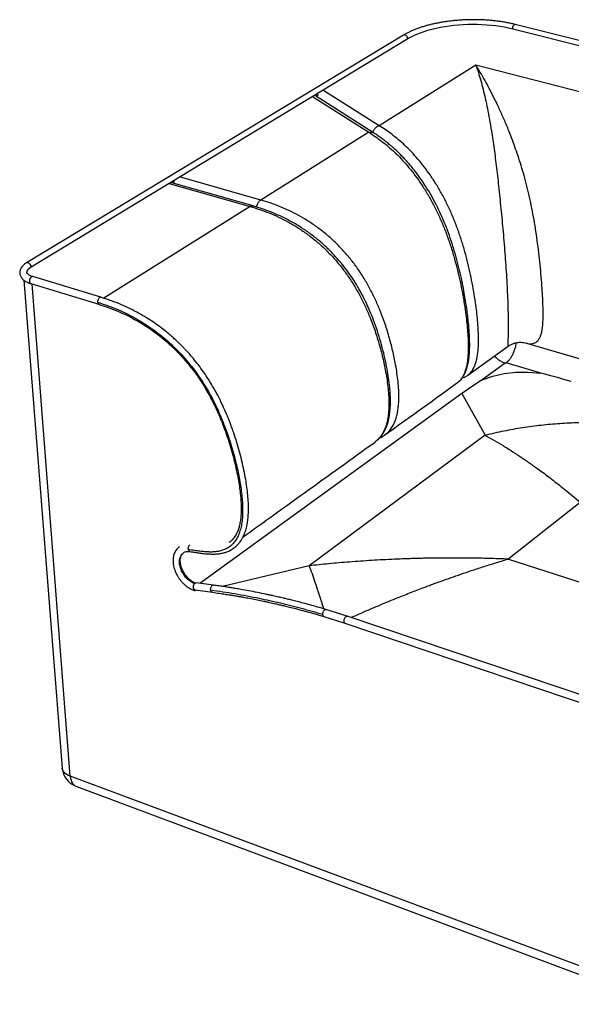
# Model space of a CAD drawing. Header units: millimetres. Extents: x -437 to 607, y -444 to 545.
# Tile 1 of 2: x -437 to 116, y -442 to 545. Entities that reach past the tile are written whole.
import ezdxf

# ---------------------------------------------------------------- set-up
doc = ezdxf.new("R2010")
doc.units = ezdxf.units.MM

msp = doc.modelspace()

# ---------------------------------------------------------------- linework, layer by layer
at = {"color": 7, "linetype": 'Continuous', "lineweight": 25}
for p, q in [((57.04, 536.33), (590.36, 401.91)), ((592.83, 406.54), (59.59, 540.59)), ((-52.46, 529.85), (-430.47, 301.37)), ((-425.74, 297.42), (-48.1, 526.36)), ((20.1, 499.78), (-76.76, 439.05)), ((163.73, 462.71), (20.1, 499.78)), ((-76.76, 439.05), (-133.2, 474.77)), ((-143.71, 468.4), (-87.28, 432.46)), ((-82.49, 431.92), (-140.57, 468.87)), ((-140.47, 468.81), (-137.69, 470.5)), ((-139.51, 469.4), (-139.76, 468.36)), ((-87.28, 432.46), (-195.65, 364.52)), ((-195.65, 364.52), (-276.95, 387.62)), ((-287.49, 381.23), (-206.06, 357.99)), ((-203.29, 358.54), (-284.87, 381.8)), ((-284.2, 381.61), (-281.75, 383.1)), ((-206.06, 357.99), (-352.86, 265.95)), ((-203.3, 358.51), (-203.39, 358.52)), ((-355.84, 266.94), (-424.08, 287.69)), ((-433.03, 284.04), (-394.58, -205.31)), ((-426.19, 280.73), (-357.97, 259.91)), ((-386.53, -213.43), (-424.83, 280.31)), ((12.1, 188.86), (52.38, 217.85)), ((52.34, 217.92), (52.34, 217.91)), ((70.79, 221.02), (139.09, 201)), ((49.5, 201), (26.45, 184.3)), ((85.31, 190.76), (50.41, 201.1)), ((1.89, 181.61), (1.82, 181.55)), ((6.19, 170.37), (-256.64, -19.96)), ((6.19, 170.37), (29.44, 128.58)), ((29.44, 128.58), (-146.97, -2.32)), ((-71.08, 128.99), (-70.97, 129.06)), ((52.24, 4.38), (124.77, 61.35)), ((166.65, -32.49), (52.24, 4.38)), ((-146.97, -2.32), (-233.96, -23.03)), ((-243.1, -21.75), (-260.38, -19.47)), ((-261.35, -26.58), (-244.07, -28.88)), ((-108.81, -52.93), (-130.17, -46.15)), ((-132.28, -53.16), (-111.17, -59.88)), ((152.27, -140.92), (-108.8, -52.93)), ((-111.16, -59.88), (149.85, -148.13)), ((200.19, -432.04), (-386.53, -213.43)), ((-380.93, -223.39), (204.3, -442.09))]:
    msp.add_line(p, q, dxfattribs=at)
at = {"color": 7, "linetype": 'Continuous', "lineweight": 25, "flags": 128}
for points in [[(-48.1, 526.36), (-45.28, 527.97), (-42.22, 529.5), (-38.95, 530.95), (-35.47, 532.33), (-31.8, 533.61), (-27.95, 534.8), (-23.94, 535.89), (-19.78, 536.89), (-15.48, 537.77), (-11.08, 538.55), (-6.57, 539.22), (-1.98, 539.77), (2.67, 540.21), (7.36, 540.54), (12.09, 540.74), (16.83, 540.82), (21.56, 540.79), (26.26, 540.64), (30.92, 540.37), (35.53, 539.98), (40.05, 539.47), (44.48, 538.85), (48.8, 538.12), (52.99, 537.28), (57.04, 536.33)], [(57.04, 536.33), (57.1, 537.26), (57.32, 538.2), (57.67, 539.08), (58.12, 539.8), (58.64, 540.32), (59.16, 540.58), (59.59, 540.59)], [(-48.1, 526.36), (-48.24, 527.27), (-48.61, 528.17), (-49.17, 528.96), (-49.88, 529.58), (-50.66, 529.98), (-51.46, 530.12), (-52.19, 529.98), (-52.46, 529.85)], [(-425.74, 297.42), (-425.94, 298.41), (-426.37, 299.39), (-427, 300.27), (-427.77, 300.97), (-428.61, 301.43), (-429.44, 301.61), (-430.2, 301.5), (-430.47, 301.37)], [(-429.96, 291.55), (-429.96, 292.06), (-429.74, 293.18), (-429.19, 294.29), (-428.33, 295.38), (-427.18, 296.43), (-425.74, 297.42)], [(-424.08, 287.69), (-424.53, 287.74), (-425.21, 287.55), (-425.89, 287.06), (-426.5, 286.32), (-426.98, 285.39), (-427.31, 284.36), (-427.44, 283.31), (-427.36, 282.34), (-427.09, 281.54), (-426.64, 280.97), (-426.19, 280.73)], [(26.45, 184.3), (37.21, 187.96), (48.47, 190.43), (60.23, 191.72), (72.51, 191.83), (85.31, 190.76)], [(-262.02, -20.33), (-263.45, -19.68), (-265.44, -18.52), (-267.38, -17.11), (-269.21, -15.47), (-270.92, -13.64), (-272.46, -11.64), (-273.82, -9.52), (-274.96, -7.3), (-275.87, -5.04), (-276.53, -2.77), (-276.93, -0.52), (-277.06, 1.65), (-276.92, 3.72), (-276.51, 5.63), (-275.84, 7.37), (-274.92, 8.89), (-273.76, 10.17), (-273.03, 10.77)], [(-261.35, -26.58), (-261.95, -26.35), (-262.5, -25.83), (-262.89, -25.05), (-263.11, -24.1), (-263.13, -23.04), (-262.94, -21.99), (-262.57, -21.03), (-262.05, -20.25), (-261.43, -19.71), (-260.75, -19.47), (-260.38, -19.47)], [(-262.97, -24.73), (-262.97, -25.52), (-262.78, -26.33), (-262.42, -26.92), (-261.9, -27.21), (-261.29, -27.2), (-260.64, -26.87)], [(-386.53, -213.43), (-388.45, -212.6), (-390.15, -211.65), (-391.6, -210.57), (-392.78, -209.4), (-393.68, -208.13), (-394.27, -206.8), (-394.56, -205.43), (-394.58, -205.31)], [(-386.53, -213.43), (-386.27, -215.5), (-385.82, -217.39), (-385.18, -219.08), (-384.37, -220.54), (-383.41, -221.75), (-382.29, -222.69), (-381.05, -223.35), (-380.93, -223.39)]]:
    msp.add_lwpolyline(points, dxfattribs=at)
at = {"color": 7, "linetype": 'Continuous', "lineweight": 25}
for centre, radius, start, end in [((-88.19, -505.63), 717.67, 73.48593, 76.01037), ((298.83, -233.4), 498.66, 123.10721, 125.93332), ((-373.58, -203.66), 21.06, 184.49678, 249.56954)]:
    msp.add_arc(centre, radius, start, end, dxfattribs=at)
for points, knots in [([(59.59, 540.59), (58.91, 540.75), (56.95, 541.24), (53.59, 541.97), (49.5, 542.75), (45.3, 543.42), (41.02, 544), (36.66, 544.48), (32.24, 544.86), (27.77, 545.14), (23.27, 545.31), (18.74, 545.38), (14.2, 545.34), (9.66, 545.21), (5.13, 544.97), (0.64, 544.63), (-3.81, 544.18), (-8.21, 543.64), (-12.54, 543), (-16.79, 542.26), (-20.95, 541.42), (-25.01, 540.5), (-28.94, 539.47), (-32.76, 538.36), (-36.43, 537.17), (-39.95, 535.88), (-43.32, 534.52), (-46.51, 533.07), (-49.59, 531.52), (-51.49, 530.42), (-52.46, 529.85)], [0, 0, 0, 0, 0.019077, 0.055388, 0.091663, 0.127902, 0.164111, 0.200294, 0.236456, 0.272603, 0.308737, 0.344863, 0.380984, 0.417104, 0.453225, 0.489351, 0.525485, 0.561632, 0.597793, 0.633975, 0.670182, 0.706418, 0.742689, 0.779002, 0.815363, 0.85178, 0.888259, 0.92481, 0.961438, 1, 1, 1, 1]), ([(20.1, 499.78), (20.93, 497.36), (22.6, 492.53), (25.04, 484.48), (27.37, 475.82), (29.59, 466.45), (31.73, 456.34), (33.78, 445.46), (35.56, 434.94), (37.08, 425.02), (38.37, 415.97), (39.61, 406.52), (40.83, 396.66), (42.02, 386.37), (43.2, 375.65), (44.36, 364.55), (45.51, 353.13), (46.62, 341.42), (47.7, 329.47), (48.72, 317.33), (49.67, 305.11), (50.51, 292.93), (51.24, 280.94), (51.74, 270.7), (52.08, 262.22), (52.28, 255.45), (52.42, 249.01), (52.49, 242.97), (52.49, 237.44), (52.45, 232.5), (52.38, 228.24), (52.32, 224.73), (52.27, 221.99), (52.25, 219.96), (52.26, 218.64), (52.29, 217.88), (52.32, 217.9), (52.34, 217.92)], [0, 0, 0, 0, 0.046175, 0.092161, 0.137862, 0.183316, 0.228472, 0.273418, 0.318213, 0.349364, 0.380279, 0.41094, 0.44144, 0.471963, 0.502454, 0.532908, 0.563331, 0.593751, 0.624424, 0.655397, 0.686567, 0.717771, 0.748798, 0.779416, 0.798277, 0.816809, 0.834934, 0.852627, 0.86991, 0.886797, 0.903215, 0.919318, 0.935394, 0.951565, 0.967889, 0.984399, 1, 1, 1, 1]), ([(70.81, 221.09), (71.21, 220.95), (72.7, 220.44), (75.23, 220.25), (78.01, 220.61), (80.32, 221.67), (82.18, 223.2), (83.79, 225.39), (85.13, 228.28), (86.16, 231.88), (86.89, 236.2), (87.35, 241.18), (87.59, 247.38), (87.55, 254.88), (87.25, 263.68), (86.7, 273.62), (85.9, 284.6), (84.84, 296.54), (83.57, 308.66), (82.1, 320.8), (80.4, 332.85), (78.48, 344.7), (76.33, 356.29), (73.94, 367.57), (71.32, 378.51), (68.49, 389.05), (65.51, 399.15), (62.41, 408.81), (59.21, 418.05), (55.93, 426.9), (52.13, 436.58), (47.81, 446.85), (43.02, 457.45), (38.27, 467.3), (33.57, 476.42), (28.97, 484.86), (24.48, 492.71), (21.56, 497.42), (20.1, 499.78)], [0, 0, 0, 0, 0.008358, 0.030583, 0.052243, 0.068138, 0.083855, 0.099424, 0.114902, 0.130406, 0.146213, 0.162472, 0.179111, 0.201912, 0.225442, 0.249586, 0.279065, 0.308938, 0.338981, 0.368991, 0.398812, 0.428343, 0.457631, 0.486922, 0.516243, 0.545599, 0.574986, 0.604352, 0.633872, 0.663636, 0.693628, 0.736756, 0.78003, 0.823506, 0.867268, 0.911269, 0.955543, 1, 1, 1, 1]), ([(-83.2, 432.37), (-83.01, 432.88), (-82.64, 433.91), (-81.77, 435.34), (-80.72, 436.63), (-79.49, 437.7), (-78.16, 438.56), (-77.23, 438.89), (-76.76, 439.05)], [0, 0, 0, 0, 0.165155, 0.332124, 0.499093, 0.666062, 0.833031, 1, 1, 1, 1]), ([(12.05, 188.91), (12.78, 189.46), (14.47, 190.73), (16.66, 193.6), (18.63, 197.28), (20.15, 201.48), (21.27, 206.06), (22.04, 210.92), (22.61, 216.94), (22.83, 224.22), (22.62, 232.76), (22.06, 241.42), (21.21, 250.17), (20.04, 259.73), (18.48, 270.11), (16.49, 281.33), (14.16, 292.63), (11.47, 304), (8.39, 315.41), (4.88, 326.82), (0.91, 338.13), (-3.54, 349.25), (-8.46, 360.05), (-13.8, 370.4), (-19.49, 380.2), (-25.48, 389.38), (-31.68, 397.89), (-38.03, 405.71), (-44.48, 412.85), (-50.97, 419.31), (-57.48, 425.13), (-63.96, 430.33), (-70.39, 435.01), (-74.64, 437.71), (-76.76, 439.05)], [0, 0, 0, 0, 0.015548, 0.035959, 0.056149, 0.07604, 0.095607, 0.11484, 0.133767, 0.163518, 0.192768, 0.22167, 0.250355, 0.278903, 0.314488, 0.350059, 0.385691, 0.421425, 0.457328, 0.493444, 0.529751, 0.56621, 0.602774, 0.639376, 0.675949, 0.712437, 0.748831, 0.785101, 0.821253, 0.857286, 0.893186, 0.928925, 0.964502, 1, 1, 1, 1]), ([(-87.28, 432.46), (-86.81, 432.57), (-85.87, 432.79), (-84.51, 432.71), (-83.36, 432.43), (-82.75, 432.04), (-82.5, 431.89)], [0, 0, 0, 0, 0.272056, 0.544111, 0.816167, 1, 1, 1, 1]), ([(-87.28, 432.46), (-85.16, 431.11), (-80.91, 428.39), (-74.47, 423.69), (-67.99, 418.46), (-61.49, 412.61), (-54.98, 406.12), (-48.53, 398.95), (-42.17, 391.09), (-35.97, 382.54), (-29.97, 373.33), (-24.27, 363.49), (-18.92, 353.1), (-13.99, 342.27), (-9.53, 331.12), (-5.54, 319.77), (-2.02, 308.33), (1.08, 296.88), (3.78, 285.48), (6.12, 274.15), (8.13, 262.9), (9.7, 252.49), (10.89, 242.91), (11.74, 234.14), (12.32, 225.45), (12.54, 216.9), (12.33, 209.6), (11.77, 203.57), (11.01, 198.71), (9.9, 194.12), (8.38, 189.91), (6.42, 186.23), (4.26, 183.38), (2.6, 182.13), (1.89, 181.61)], [0, 0, 0, 0, 0.0355185, 0.0711162, 0.1068757, 0.142796, 0.1788488, 0.2150214, 0.2513113, 0.2877258, 0.3242354, 0.3608288, 0.397451, 0.4340358, 0.4705159, 0.5068443, 0.5429815, 0.5789045, 0.6146577, 0.6503081, 0.6858976, 0.7215016, 0.750067, 0.7787692, 0.8076887, 0.8369547, 0.8667217, 0.8856599, 0.9049029, 0.9244819, 0.9443849, 0.9645861, 0.9850076, 1, 1, 1, 1]), ([(1.88, 181.5), (2.67, 182.12), (4.1, 183.26), (5.77, 185.14), (6.98, 186.76), (8.09, 188.51), (9.24, 190.66), (10.63, 194.01), (11.94, 198.39), (12.99, 203.9), (13.55, 209.07), (13.8, 213.39), (13.89, 216.38), (13.91, 218.75), (13.91, 220.66), (13.88, 222.89), (13.8, 225.86), (13.62, 229.86), (13.29, 234.95), (12.75, 241.13), (11.98, 248.22), (11.02, 255.66), (9.88, 263.29), (8.44, 271.77), (6.66, 281.14), (4.43, 291.42), (1.85, 301.96), (-1.13, 312.71), (-4.52, 323.55), (-8.34, 334.31), (-12.57, 344.85), (-17.2, 355.05), (-22.18, 364.82), (-27.49, 374.09), (-33.05, 382.79), (-38.17, 390), (-42.75, 395.92), (-46.64, 400.6), (-50.36, 404.79), (-53.76, 408.4), (-56.8, 411.45), (-59.18, 413.73), (-60.97, 415.38), (-62.25, 416.54), (-63.39, 417.55), (-64.41, 418.45), (-65.49, 419.37), (-66.88, 420.54), (-68.8, 422.11), (-71.35, 424.12), (-74.51, 426.5), (-78.29, 429.19), (-81.02, 430.96), (-82.49, 431.92)], [0, 0, 0, 0, 0.0127974, 0.0235181, 0.0322052, 0.0389278, 0.0514145, 0.0652455, 0.085498, 0.1073249, 0.1306677, 0.1436571, 0.1542836, 0.1625957, 0.1686638, 0.1744531, 0.1859117, 0.1996182, 0.2155615, 0.2376355, 0.2616072, 0.285982, 0.310773, 0.3360008, 0.368179, 0.4010889, 0.434758, 0.4692368, 0.5043989, 0.539667, 0.574961, 0.6102652, 0.6455552, 0.6807992, 0.7159766, 0.7510857, 0.7744452, 0.797717, 0.8194489, 0.8389757, 0.8562983, 0.8714204, 0.8794388, 0.8866665, 0.8931042, 0.8987525, 0.9040235, 0.9113157, 0.9220968, 0.9363577, 0.9540932, 0.9753041, 1, 1, 1, 1]), ([(-203.39, 358.52), (-203.6, 358.57), (-204.12, 358.7), (-205.03, 358.54), (-205.72, 358.17), (-206.06, 357.99)], [0, 0, 0, 0, 0.256872, 0.628436, 1, 1, 1, 1]), ([(-206.06, 357.99), (-202.94, 357.05), (-196.69, 355.17), (-187.27, 351.65), (-177.81, 347.54), (-168.36, 342.76), (-158.98, 337.26), (-149.73, 331.01), (-140.71, 324.02), (-131.99, 316.29), (-123.67, 307.86), (-115.85, 298.78), (-108.62, 289.16), (-102.03, 279.1), (-96.12, 268.73), (-90.87, 258.17), (-86.24, 247.51), (-81.73, 235.64), (-77.48, 222.57), (-73.66, 208.36), (-71.01, 196.1), (-69.23, 185.78), (-68.09, 177.36), (-67.31, 168.96), (-66.99, 160.6), (-67.22, 153.38), (-67.87, 147.3), (-68.77, 142.31), (-70.1, 137.48), (-71.93, 132.9), (-74.29, 128.65), (-77.31, 124.97), (-79.59, 122.69), (-80.98, 121.86), (-81.02, 121.84)], [0, 0, 0, 0, 0.035396, 0.070895, 0.106569, 0.142413, 0.178402, 0.214527, 0.250777, 0.287134, 0.323575, 0.36006, 0.396531, 0.432916, 0.469128, 0.505128, 0.540904, 0.576487, 0.623702, 0.670768, 0.717809, 0.746101, 0.774532, 0.803195, 0.832195, 0.86166, 0.880397, 0.899415, 0.918771, 0.938483, 0.958542, 0.978888, 0.999409, 1, 1, 1, 1]), ([(-80.7, 122.09), (-79.81, 122.78), (-78.05, 124.15), (-75.84, 126.5), (-74.02, 128.81), (-72.47, 131.16), (-71.2, 133.45), (-70.15, 135.7), (-69.29, 137.83), (-68.55, 139.96), (-67.92, 142.09), (-67.38, 144.22), (-66.93, 146.35), (-66.35, 149.6), (-65.83, 154.03), (-65.52, 159.82), (-65.53, 166), (-65.89, 173.14), (-66.7, 181.31), (-68.02, 190.58), (-69.87, 200.64), (-72.26, 211.29), (-75.16, 222.22), (-78.52, 233.13), (-82.17, 243.45), (-86.08, 253.17), (-90.19, 262.27), (-94.71, 271.17), (-99.64, 279.82), (-104.97, 288.14), (-110.69, 296.09), (-116.86, 303.74), (-123.61, 311.22), (-131.11, 318.6), (-139.41, 325.8), (-148.48, 332.69), (-158.29, 339.15), (-168.77, 345.06), (-179.86, 350.31), (-191.47, 354.93), (-199.36, 357.33), (-203.38, 358.55)], [0, 0, 0, 0, 0.012568, 0.025193, 0.036231, 0.045696, 0.057026, 0.066075, 0.074853, 0.083414, 0.091764, 0.099929, 0.107947, 0.115828, 0.136208, 0.156187, 0.177764, 0.201159, 0.230129, 0.261508, 0.295364, 0.331718, 0.368621, 0.405104, 0.441205, 0.472513, 0.503574, 0.534401, 0.56498, 0.595293, 0.625299, 0.655009, 0.685907, 0.71872, 0.753424, 0.790002, 0.828426, 0.86867, 0.910705, 0.954466, 1, 1, 1, 1]), ([(-195.65, 364.52), (-195.99, 364.27), (-196.67, 363.79), (-197.62, 362.7), (-198.5, 361.41), (-199.23, 359.91), (-199.75, 358.58), (-199.94, 357.75), (-200.01, 357.47)], [0, 0, 0, 0, 0.182186, 0.364372, 0.546558, 0.728745, 0.910931, 1, 1, 1, 1]), ([(-70.97, 129.06), (-69.74, 130.06), (-67.31, 132.04), (-64.37, 135.82), (-61.98, 140.04), (-60.15, 144.62), (-58.82, 149.43), (-57.92, 154.41), (-57.25, 160.48), (-57.02, 167.7), (-57.33, 176.04), (-58.09, 184.42), (-59.22, 192.82), (-60.98, 203.12), (-63.61, 215.35), (-67.41, 229.53), (-71.63, 242.56), (-76.12, 254.41), (-80.74, 265.04), (-85.97, 275.57), (-91.85, 285.91), (-98.42, 295.94), (-105.63, 305.54), (-113.43, 314.59), (-121.72, 322.99), (-130.42, 330.7), (-139.43, 337.66), (-148.65, 343.88), (-158.01, 349.36), (-167.45, 354.12), (-176.88, 358.21), (-186.29, 361.71), (-192.54, 363.58), (-195.65, 364.52)], [0, 0, 0, 0, 0.0205299, 0.0408925, 0.0609727, 0.0806698, 0.1000176, 0.119068, 0.1378175, 0.1672967, 0.1963148, 0.2249971, 0.2534474, 0.2817563, 0.3288285, 0.3759229, 0.4231643, 0.4587732, 0.4945662, 0.5305875, 0.5668255, 0.6032326, 0.6397225, 0.6762306, 0.7127004, 0.7490724, 0.7853353, 0.8214912, 0.8575063, 0.8933665, 0.9290581, 0.9645806, 1, 1, 1, 1]), ([(-430.47, 301.37), (-430.8, 301.16), (-431.76, 300.57), (-433.18, 299.48), (-434.58, 298.12), (-435.68, 296.72), (-436.47, 295.31), (-437.02, 293.83), (-437.29, 292.27), (-437.26, 290.69), (-436.93, 289.18), (-436.33, 287.75), (-435.48, 286.42), (-434.39, 285.17), (-433.03, 284), (-431.41, 282.92), (-429.54, 281.95), (-427.77, 281.23), (-426.6, 280.86), (-426.19, 280.73)], [0, 0, 0, 0, 0.036178, 0.10614, 0.176507, 0.238275, 0.296848, 0.352619, 0.412494, 0.469769, 0.525686, 0.581411, 0.63827, 0.697518, 0.759966, 0.825613, 0.893525, 0.962367, 1, 1, 1, 1]), ([(-424.08, 287.69), (-424.38, 287.78), (-425.22, 288.05), (-426.46, 288.55), (-427.68, 289.17), (-428.62, 289.79), (-429.29, 290.38), (-429.71, 290.88), (-429.9, 291.27), (-429.96, 291.44), (-429.95, 291.54), (-429.95, 291.56)], [0, 0, 0, 0, 0.070041, 0.200095, 0.328292, 0.454448, 0.57919, 0.704106, 0.832378, 0.972896, 1, 1, 1, 1]), ([(-355.86, 266.87), (-355.98, 266.92), (-356.36, 267.08), (-357.14, 266.76), (-358.01, 265.97), (-358.71, 264.76), (-359.16, 263.35), (-359.17, 262.45), (-359.17, 262)], [0, 0, 0, 0, 0.088329, 0.270673, 0.453017, 0.635362, 0.817706, 1, 1, 1, 1]), ([(-266.54, 12.01), (-264.94, 11.75), (-261.97, 11.27), (-257.81, 10.66), (-254.2, 10.18), (-251.06, 9.84), (-248.32, 9.61), (-245.58, 9.46), (-242.89, 9.43), (-240.3, 9.52), (-238.17, 9.71), (-235.75, 10.03), (-232.83, 10.61), (-229.29, 11.71), (-225.58, 13.4), (-222.16, 15.63), (-219.32, 18.14), (-217.23, 20.5), (-215.56, 22.77), (-214.11, 25.1), (-212.51, 28.23), (-210.96, 32.17), (-209.64, 36.92), (-208.7, 41.94), (-208.08, 47.5), (-207.81, 53.85), (-207.95, 60.95), (-208.5, 68.59), (-209.42, 76.45), (-210.71, 84.79), (-212.36, 93.47), (-214.41, 102.62), (-216.78, 111.91), (-219.53, 121.44), (-222.11, 129.42), (-224.3, 135.64), (-225.88, 139.89), (-227.3, 143.57), (-228.49, 146.52), (-229.43, 148.8), (-230.3, 150.84), (-231.28, 153.1), (-232.54, 155.95), (-234.15, 159.43), (-236.23, 163.74), (-238.86, 168.92), (-242.03, 174.75), (-245.54, 180.75), (-249.21, 186.6), (-253.36, 192.75), (-257.96, 199.05), (-262.98, 205.37), (-267.25, 210.31), (-270.59, 213.97), (-272.9, 216.41), (-274.81, 218.36), (-276.29, 219.82), (-277.45, 220.96), (-278.86, 222.32), (-280.97, 224.3), (-284.07, 227.11), (-288.06, 230.56), (-292.92, 234.5), (-298.6, 238.78), (-305.05, 243.25), (-312.25, 247.8), (-320.13, 252.27), (-328.57, 256.52), (-337.43, 260.44), (-346.58, 263.99), (-352.74, 265.95), (-355.84, 266.94)], [0, 0, 0, 0, 0.015182, 0.028247, 0.039566, 0.049442, 0.058124, 0.065801, 0.075746, 0.084101, 0.091074, 0.09681, 0.108121, 0.120535, 0.134234, 0.149612, 0.162193, 0.172667, 0.181369, 0.190334, 0.199891, 0.215768, 0.230956, 0.245922, 0.262527, 0.280906, 0.301311, 0.323118, 0.344888, 0.366368, 0.391414, 0.415419, 0.440423, 0.466236, 0.491913, 0.504474, 0.516234, 0.526146, 0.534091, 0.540004, 0.544596, 0.55061, 0.558324, 0.567767, 0.578972, 0.59365, 0.610467, 0.627576, 0.644393, 0.660807, 0.681531, 0.701214, 0.719687, 0.729393, 0.737717, 0.744488, 0.749626, 0.753142, 0.756632, 0.764251, 0.774722, 0.78804, 0.80411, 0.822384, 0.842798, 0.865388, 0.889907, 0.915919, 0.943184, 0.971365, 1, 1, 1, 1]), ([(-359.17, 262), (-356.18, 261.04), (-350.04, 259.08), (-340.58, 255.41), (-330.73, 250.98), (-320.61, 245.7), (-311.16, 239.97), (-302.52, 234.02), (-294.77, 228.06), (-287.22, 221.6), (-279.94, 214.66), (-272.95, 207.26), (-266.39, 199.53), (-260.38, 191.65), (-255, 183.85), (-250.22, 176.2), (-245.96, 168.74), (-241.43, 160.06), (-236.78, 150.12), (-232.2, 138.98), (-228.36, 128.4), (-225.17, 118.52), (-222.57, 109.5), (-220.45, 101.26), (-218.67, 93.54), (-217.15, 86.01), (-215.84, 78.41), (-214.78, 70.78), (-214.07, 63.51), (-213.71, 56.66), (-213.7, 50.28), (-214.08, 44.11), (-214.92, 38.2), (-216.29, 32.61), (-218.25, 27.47), (-220.83, 22.92), (-224.04, 19.05), (-227.76, 16.02), (-231.78, 13.89), (-235.81, 12.55), (-239.78, 11.81), (-243.68, 11.49), (-247.7, 11.49), (-252.02, 11.77), (-256.83, 12.31), (-262.25, 13.07), (-266.09, 13.68), (-268.13, 14.01)], [0, 0, 0, 0, 0.028426, 0.058302, 0.089375, 0.121449, 0.154212, 0.179895, 0.205511, 0.23112, 0.256801, 0.282241, 0.308015, 0.332607, 0.356087, 0.378484, 0.39979, 0.42029, 0.451954, 0.482733, 0.512291, 0.539009, 0.563884, 0.586513, 0.606987, 0.627804, 0.649122, 0.670672, 0.692197, 0.71131, 0.730075, 0.748762, 0.767458, 0.786118, 0.804733, 0.823175, 0.841401, 0.859571, 0.876436, 0.891892, 0.905911, 0.919321, 0.932506, 0.946708, 0.962394, 0.980013, 1, 1, 1, 1]), ([(-359.17, 262), (-359.17, 262), (-359.14, 261.57), (-358.96, 260.81), (-358.5, 260.09), (-358.09, 260.01), (-357.95, 259.98)], [0, 0, 0, 0, 0.000111, 0.398323, 0.796535, 1, 1, 1, 1]), ([(-357.97, 259.91), (-355.03, 258.97), (-349.19, 257.11), (-340.51, 253.74), (-332.1, 250.03), (-324.08, 246.01), (-316.58, 241.78), (-309.7, 237.47), (-303.53, 233.22), (-298.08, 229.14), (-293.38, 225.36), (-289.47, 222.02), (-286.41, 219.26), (-284.3, 217.28), (-282.91, 215.94), (-281.84, 214.9), (-280.56, 213.64), (-278.89, 211.94), (-276.82, 209.79), (-273.99, 206.74), (-270.51, 202.78), (-266.48, 197.9), (-262.4, 192.61), (-258.33, 186.92), (-254.33, 180.88), (-250.45, 174.55), (-246.83, 168.14), (-243.65, 162.05), (-241.03, 156.69), (-238.98, 152.24), (-237.43, 148.7), (-236.33, 146.11), (-235.45, 143.97), (-234.54, 141.74), (-233.41, 138.86), (-232.06, 135.31), (-230.05, 129.77), (-227.57, 122.36), (-224.84, 113.32), (-222.43, 104.35), (-220.34, 95.51), (-218.64, 87.19), (-217.27, 79.23), (-216.23, 71.7), (-215.51, 64.26), (-215.17, 57.26), (-215.23, 50.95), (-215.63, 45.48), (-216.33, 40.73), (-217.32, 36.43), (-218.47, 32.94), (-219.71, 30.14), (-220.85, 28.03), (-222.11, 26.1), (-223.64, 24.21), (-225.28, 22.49), (-226.6, 21.59), (-227.16, 21.21)], [0, 0, 0, 0, 0.033547, 0.066522, 0.0984, 0.128802, 0.157456, 0.183915, 0.207857, 0.229334, 0.24833, 0.264233, 0.276879, 0.286265, 0.290707, 0.294436, 0.299818, 0.307038, 0.316056, 0.326733, 0.344469, 0.363321, 0.383175, 0.403909, 0.425392, 0.44747, 0.469961, 0.491052, 0.508941, 0.523679, 0.535326, 0.543944, 0.549268, 0.556455, 0.565946, 0.577663, 0.591352, 0.62041, 0.650347, 0.68014, 0.708629, 0.737751, 0.762874, 0.788422, 0.814068, 0.8391, 0.861577, 0.881738, 0.89963, 0.916456, 0.93417, 0.945186, 0.95593, 0.965996, 0.976757, 0.990187, 1, 1, 1, 1]), ([(50.41, 201.1), (51.11, 201.67), (52.5, 202.8), (54.51, 205.23), (56.36, 208.1), (58, 211.36), (59.35, 214.88), (60.35, 218.31), (60.72, 220.5), (60.88, 221.47)], [0, 0, 0, 0, 0.147279, 0.294558, 0.441837, 0.589117, 0.736396, 0.883675, 1, 1, 1, 1]), ([(52.34, 217.82), (53.18, 218.38), (54.83, 219.47), (57.21, 220.51), (59.18, 221.12), (60.58, 221.43), (62.11, 221.69), (63.74, 221.84), (65.76, 221.87), (68.22, 221.66), (69.9, 221.24), (70.81, 221.01)], [0, 0, 0, 0, 0.11862, 0.231858, 0.343592, 0.455101, 0.538415, 0.617164, 0.711962, 0.841462, 1, 1, 1, 1]), ([(38.86, 208.12), (39.37, 207.54), (40.71, 206.02), (43.24, 204.02), (46.32, 202.12), (48.44, 201.38), (49.5, 201)], [0, 0, 0, 0, 0.167822, 0.445215, 0.722607, 1, 1, 1, 1]), ([(49.5, 201), (49.56, 201.04), (49.68, 201.12), (49.95, 201.17), (50.21, 201.15), (50.34, 201.12), (50.41, 201.1)], [0, 0, 0, 0, 0.28079, 0.55878, 0.77892, 1, 1, 1, 1]), ([(6.47, 186.12), (7.27, 186.37), (9.23, 186.99), (11.04, 188.16), (12.11, 188.86)], [0, 0, 0, 0, 0.411089, 1, 1, 1, 1]), ([(-71.07, 128.98), (-53.27, 141.8), (-28.86, 159.37), (-4.8, 176.69), (1.86, 181.49)], [0, 0, 0, 0, 0.720272, 1, 1, 1, 1]), ([(-76.48, 125.91), (-75.66, 126.29), (-73.77, 127.16), (-72.05, 128.33), (-71.07, 128.99)], [0, 0, 0, 0, 0.4364414, 1, 1, 1, 1]), ([(29.44, 128.58), (32.32, 126.97), (38.27, 123.66), (47.5, 118.16), (54.85, 113.55), (60.13, 110.13), (63.17, 108.13), (66.26, 106.07), (69.4, 103.94), (72.58, 101.75), (75.42, 99.77), (77.91, 98.01), (80.9, 95.88), (84.96, 92.93), (90.26, 89.02), (96.09, 84.6), (102.47, 79.65), (109.4, 74.14), (116.89, 68.02), (122.08, 63.63), (124.77, 61.35)], [0, 0, 0, 0, 0.095197, 0.195276, 0.300236, 0.332093, 0.364374, 0.397078, 0.430207, 0.463759, 0.497735, 0.51956, 0.541941, 0.591548, 0.646432, 0.706592, 0.772029, 0.842742, 0.918733, 1, 1, 1, 1]), ([(-213.44, 26.5), (-192.54, 41.55), (-147.79, 73.76), (-104.18, 105.15), (-81.01, 121.83)], [0, 0, 0, 0, 0.458406, 1, 1, 1, 1]), ([(-277.1, 16.68), (-277.52, 16.37), (-278.47, 15.68), (-279.74, 14.33), (-280.93, 12.72), (-281.91, 10.91), (-282.67, 8.95), (-283.2, 6.83), (-283.5, 4.59), (-283.57, 2.25), (-283.39, -0.18), (-282.98, -2.65), (-282.33, -5.14), (-281.47, -7.62), (-280.39, -10.07), (-279.11, -12.45), (-277.66, -14.74), (-276.03, -16.93), (-274.25, -18.99), (-272.34, -20.89), (-270.31, -22.62), (-268.18, -24.15), (-265.98, -25.47), (-263.9, -26.49), (-262.56, -26.98), (-261.99, -27.19)], [0, 0, 0, 0, 0.032836, 0.074799, 0.116837, 0.159204, 0.202081, 0.24555, 0.289591, 0.334098, 0.378932, 0.423953, 0.469053, 0.51415, 0.55922, 0.60426, 0.649284, 0.694311, 0.739364, 0.784462, 0.82963, 0.874888, 0.920246, 0.965698, 1, 1, 1, 1]), ([(-261.38, -19.68), (-261.68, -19.55), (-262.56, -19.16), (-264.04, -18.26), (-265.78, -17.04), (-267.46, -15.61), (-269.06, -14.01), (-270.55, -12.27), (-271.91, -10.4), (-273.12, -8.45), (-274.15, -6.43), (-274.99, -4.39), (-275.64, -2.36), (-276.08, -0.37), (-276.32, 1.55), (-276.35, 3.37), (-276.2, 5.05), (-275.85, 6.57), (-275.34, 7.93), (-274.67, 9.1), (-273.91, 10.07), (-273.29, 10.54), (-273.01, 10.77)], [0, 0, 0, 0, 0.02639, 0.077548, 0.128754, 0.180055, 0.231453, 0.282925, 0.334434, 0.385936, 0.437371, 0.488694, 0.539869, 0.590875, 0.641715, 0.69244, 0.743149, 0.794019, 0.845404, 0.897866, 0.952197, 1, 1, 1, 1]), ([(-273.01, 10.77), (-272.95, 10.81), (-272.55, 11.15), (-271.7, 11.56), (-270.4, 11.99), (-268.96, 12.18), (-267.64, 12.16), (-266.81, 12.04), (-266.54, 12.01)], [0, 0, 0, 0, 0.0356603, 0.2664816, 0.4724533, 0.6912673, 0.9005215, 1, 1, 1, 1]), ([(-268.13, 14.01), (-268.17, 14.23), (-268.25, 14.77), (-268.21, 15.72), (-267.98, 16.76), (-267.57, 17.7), (-267.09, 18.4), (-266.73, 18.65), (-266.59, 18.75)], [0, 0, 0, 0, 0.125281, 0.31272, 0.50016, 0.6876, 0.87504, 1, 1, 1, 1]), ([(-266.54, 12.02), (-266.57, 12.02), (-266.82, 12.01), (-267.25, 12.29), (-267.74, 12.85), (-268.02, 13.49), (-268.11, 13.91), (-268.13, 14.01)], [0, 0, 0, 0, 0.039533, 0.327613, 0.615692, 0.903771, 1, 1, 1, 1]), ([(52.24, 4.38), (46.79, 4.59), (36.24, 4.98), (20.97, 5.32), (6.78, 5.5), (-6.34, 5.52), (-16.82, 5.45), (-24.92, 5.33), (-30.88, 5.22), (-36.5, 5.09), (-41.78, 4.95), (-47.48, 4.77), (-53.98, 4.54), (-66.55, 4.03), (-84.17, 3.11), (-106.16, 1.57), (-126.98, -0.21), (-140.43, -1.63), (-146.97, -2.32)], [0, 0, 0, 0, 0.081096, 0.156938, 0.227526, 0.292861, 0.352941, 0.384359, 0.414121, 0.442229, 0.468681, 0.493479, 0.527898, 0.566328, 0.682854, 0.793975, 0.89969, 1, 1, 1, 1]), ([(-105.02, -54.2), (-101.42, -52.59), (-92.31, -48.52), (-77.42, -42.16), (-63.81, -36.53), (-53.34, -32.33), (-46.23, -29.52), (-39.18, -26.79), (-32.59, -24.28), (-26.81, -22.11), (-20.62, -19.82), (-13.37, -17.18), (-4.47, -14.01), (5.26, -10.63), (15.84, -7.06), (27.24, -3.33), (39.47, 0.54), (47.89, 3.07), (52.24, 4.38)], [0, 0, 0, 0, 0.068386, 0.172956, 0.282391, 0.326715, 0.371789, 0.417615, 0.460908, 0.497197, 0.52768, 0.578833, 0.635427, 0.697461, 0.764936, 0.83785, 0.916205, 1, 1, 1, 1]), ([(-146.97, -2.32), (-146.05, -4.88), (-144.21, -10.01), (-141.23, -18.71), (-138.07, -28.2), (-135.18, -37.11), (-133.28, -43.14), (-132.55, -45.46)], [0, 0, 0, 0, 0.216389, 0.432779, 0.649168, 0.865558, 1, 1, 1, 1]), ([(-245.74, -26.89), (-245.74, -26.89), (-245.83, -26.47), (-245.91, -25.54), (-245.67, -24.13), (-245.11, -22.88), (-244.33, -22.04), (-243.6, -21.67), (-243.22, -21.79), (-243.11, -21.82)], [0, 0, 0, 0, 0.000052, 0.186467, 0.372882, 0.559296, 0.745711, 0.932126, 1, 1, 1, 1]), ([(-133.35, -51.27), (-140.48, -49.21), (-154.74, -45.08), (-175.95, -39.76), (-198.26, -34.81), (-221.58, -30.37), (-237.7, -28.05), (-245.74, -26.89)], [0, 0, 0, 0, 0.185559, 0.371801, 0.558571, 0.779156, 1, 1, 1, 1]), ([(-244.05, -28.82), (-244.24, -28.8), (-244.72, -28.75), (-245.36, -28.07), (-245.61, -27.28), (-245.74, -26.89)], [0, 0, 0, 0, 0.239862, 0.619983, 1, 1, 1, 1]), ([(-244.07, -28.88), (-241.76, -29.2), (-237.46, -29.79), (-231.43, -30.69), (-226.32, -31.49), (-222.1, -32.18), (-218.49, -32.8), (-215.16, -33.38), (-210.78, -34.17), (-205.36, -35.19), (-199.07, -36.43), (-193.9, -37.5), (-189.83, -38.36), (-186.75, -39.04), (-183.73, -39.71), (-180.71, -40.39), (-177.45, -41.14), (-173.71, -42.02), (-169.09, -43.14), (-163.52, -44.53), (-156.95, -46.22), (-149.51, -48.22), (-141.19, -50.54), (-135.35, -52.26), (-132.28, -53.16)], [0, 0, 0, 0, 0.063883, 0.11923, 0.16604, 0.204315, 0.234801, 0.264499, 0.295136, 0.353716, 0.411343, 0.464988, 0.493029, 0.520533, 0.5475, 0.573928, 0.60119, 0.634237, 0.67351, 0.723885, 0.781753, 0.847088, 0.919851, 1, 1, 1, 1]), ([(-130.17, -46.15), (-132.99, -45.32), (-138.37, -43.74), (-146.02, -41.6), (-152.87, -39.75), (-158.93, -38.18), (-164.2, -36.85), (-168.69, -35.75), (-172.31, -34.88), (-175.22, -34.19), (-177.76, -33.61), (-180.37, -33.01), (-183.26, -32.37), (-186.44, -31.67), (-191.72, -30.54), (-198.81, -29.08), (-207.39, -27.43), (-213.78, -26.28), (-218.2, -25.52), (-221.07, -25.04), (-224.38, -24.49), (-228.26, -23.88), (-232.71, -23.2), (-237.72, -22.48), (-241.25, -22), (-243.1, -21.75)], [0, 0, 0, 0, 0.072933, 0.139187, 0.198727, 0.251521, 0.297547, 0.336785, 0.369221, 0.392968, 0.413444, 0.436316, 0.461811, 0.489931, 0.520678, 0.601969, 0.678758, 0.750556, 0.773584, 0.798208, 0.828039, 0.863133, 0.903491, 0.949114, 1, 1, 1, 1]), ([(-133.35, -51.27), (-133.35, -50.83), (-133.35, -49.95), (-132.94, -48.53), (-132.29, -47.29), (-131.48, -46.42), (-130.72, -46.03), (-130.34, -46.16), (-130.19, -46.21)], [0, 0, 0, 0, 0.178724, 0.357413, 0.536114, 0.714789, 0.89347, 1, 1, 1, 1]), ([(-132.26, -53.1), (-132.36, -53.09), (-132.71, -53.04), (-133.15, -52.42), (-133.28, -51.65), (-133.35, -51.27)], [0, 0, 0, 0, 0.1653429, 0.5827251, 1, 1, 1, 1]), ([(-111.15, -59.82), (-111.23, -59.81), (-111.56, -59.77), (-111.94, -59.15), (-112.16, -58.08), (-112.04, -56.71), (-111.61, -55.31), (-110.93, -54.07), (-110.11, -53.2), (-109.35, -52.8), (-108.97, -52.94), (-108.82, -52.99)], [0, 0, 0, 0, 0.04361, 0.168689, 0.293768, 0.418847, 0.543926, 0.669005, 0.794083, 0.919162, 1, 1, 1, 1])]:
    msp.add_open_spline(points, degree=3, knots=knots, dxfattribs=at)
msp.add_open_spline([(141.79, 141.17), (135.58, 141.21), (123.14, 141.28), (104.38, 140.35), (85.59, 138.67), (66.81, 136.15), (48.06, 132.88), (35.65, 130.02), (29.44, 128.58)], degree=3, dxfattribs=at)

doc.saveas('drawing.dxf')
